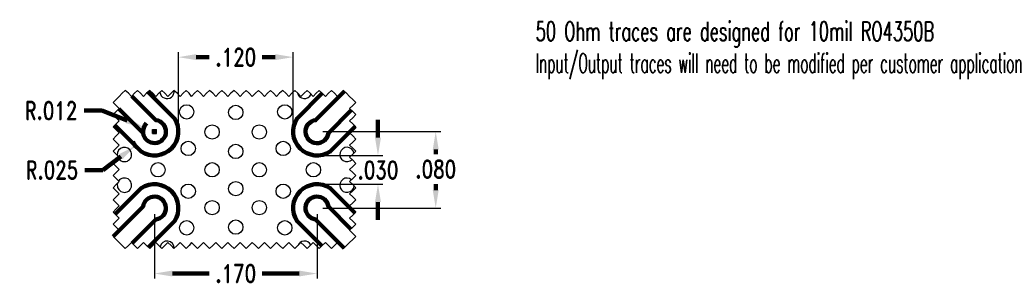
# Model space of a CAD drawing. Extents: x 0.02 to 1.05, y 0.35 to 0.63.
import ezdxf

# ---------------------------------------------------------------- set-up
doc = ezdxf.new("R2010")
doc.units = 0
doc.header["$MEASUREMENT"] = 0
doc.header["$PDMODE"] = 35
doc.layers.add('PWB Drill', color=130, linetype='Continuous')
doc.layers.add('PWB TOP MASK', color=42, linetype='Continuous')
doc.layers.add('PWB TOP', color=7, linetype='Continuous', lineweight=100)
doc.styles.add('ROMAND', font='romand', dxfattribs={"width": 0.75})
doc.dimstyles.get("Standard").update_dxf_attribs({"dimscale": 0.5, "dimtxt": 0.18, "dimasz": 0.18, "dimexe": 0.15, "dimexo": 0.06, "dimgap": 0.06, "dimtad": 0, "dimtih": 1, "dimtoh": 1, "dimdec": 3, "dimzin": 4, "dimdsep": 46, "dimtxsty": 'ROMAND', "dimcen": 0.005, "dimclrd": 256, "dimclre": 256, "dimclrt": 256, "dimadec": 3, "dimazin": 1, "dimtfac": 1, "dimtdec": 3, "dimtofl": 0, "dimtmove": 0, "dimatfit": 3, "dimfxl": 0.18, "dimtolj": 1, "dimtzin": 4, "dimlwd": -1, "dimarcsym": 0})

# ---------------------------------------------------------------- blocks, each defined once
blk = doc.blocks.new('*D115')
at = {"layer": 'DEFPOINTS', "color": 0}
for p in [(0.3103, 0.5925), (0.1903, 0.5147), (0.3103, 0.5147)]:
    blk.add_point(p, dxfattribs=at)
at = {"layer": 'PWB TOP', "lineweight": -2, "ltscale": 0.1}
for p, q in [((0.1903, 0.5209), (0.1903, 0.5977)), ((0.3103, 0.5209), (0.3103, 0.5977))]:
    blk.add_line(p, q, dxfattribs=at)
at = {"layer": 'PWB TOP', "ltscale": 0.1}
for p, q in [((0.209, 0.5925), (0.2226, 0.5925)), ((0.2915, 0.5925), (0.278, 0.5925))]:
    blk.add_line(p, q, dxfattribs=at)
at = {"layer": 'PWB TOP'}
for points in [[(0.209, 0.5957), (0.209, 0.5894), (0.1903, 0.5925)], [(0.2915, 0.5894), (0.2915, 0.5957), (0.3103, 0.5925)]]:
    blk.add_solid(points, dxfattribs=at)
at = {"layer": 'PWB TOP', "ltscale": 0.1, "insert": (0.2503, 0.5925), "char_height": 0.01872, "attachment_point": 5, "style": 'ROMAND'}
blk.add_mtext('\\A1;.120', dxfattribs=at)
blk = doc.blocks.new('*D116')
at = {"layer": 'DEFPOINTS', "color": 0}
for p in [(0.3353, 0.4897), (0.3353, 0.4597), (0.399, 0.4597)]:
    blk.add_point(p, dxfattribs=at)
at = {"layer": 'PWB TOP', "ltscale": 0.1}
for p, q in [((0.399, 0.5084), (0.399, 0.5271)), ((0.399, 0.4409), (0.399, 0.4222))]:
    blk.add_line(p, q, dxfattribs=at)
at = {"layer": 'PWB TOP', "lineweight": -2, "ltscale": 0.1}
for p, q in [((0.3415, 0.4897), (0.4042, 0.4897)), ((0.3415, 0.4597), (0.4042, 0.4597))]:
    blk.add_line(p, q, dxfattribs=at)
at = {"layer": 'PWB TOP'}
for points in [[(0.3959, 0.5084), (0.4021, 0.5084), (0.399, 0.4897)], [(0.4021, 0.4409), (0.3959, 0.4409), (0.399, 0.4597)]]:
    blk.add_solid(points, dxfattribs=at)
at = {"layer": 'PWB TOP', "ltscale": 0.1, "insert": (0.399, 0.4744), "char_height": 0.01872, "attachment_point": 5, "style": 'ROMAND'}
blk.add_mtext('\\A1;.030', dxfattribs=at)
blk = doc.blocks.new('*D117')
at = {"layer": 'DEFPOINTS', "color": 0}
for p in [(0.3353, 0.5147), (0.3353, 0.4347), (0.4594, 0.4347)]:
    blk.add_point(p, dxfattribs=at)
at = {"layer": 'PWB TOP', "lineweight": -2, "ltscale": 0.1}
for p, q in [((0.3415, 0.5147), (0.4646, 0.5147)), ((0.3415, 0.4347), (0.4646, 0.4347))]:
    blk.add_line(p, q, dxfattribs=at)
at = {"layer": 'PWB TOP', "ltscale": 0.1}
for p, q in [((0.4594, 0.4959), (0.4594, 0.4909)), ((0.4594, 0.4534), (0.4594, 0.4597))]:
    blk.add_line(p, q, dxfattribs=at)
at = {"layer": 'PWB TOP'}
for points in [[(0.4625, 0.4959), (0.4563, 0.4959), (0.4594, 0.5147)], [(0.4563, 0.4534), (0.4625, 0.4534), (0.4594, 0.4347)]]:
    blk.add_solid(points, dxfattribs=at)
at = {"layer": 'PWB TOP', "ltscale": 0.1, "insert": (0.4594, 0.4753), "char_height": 0.01872, "attachment_point": 5, "style": 'ROMAND'}
blk.add_mtext('\\A1;.080', dxfattribs=at)
blk = doc.blocks.new('*D118')
at = {"layer": 'DEFPOINTS', "color": 0}
for p in [(0.1541, 0.5191), (0.1653, 0.5147)]:
    blk.add_point(p, dxfattribs=at)
at = {"layer": 'PWB TOP', "ltscale": 0.1}
for p, q in [((0.0916, 0.5366), (0.1104, 0.5366)), ((0.1104, 0.5366), (0.1367, 0.5261)), ((0.1653, 0.5121), (0.1653, 0.5173)), ((0.1627, 0.5147), (0.1679, 0.5147))]:
    blk.add_line(p, q, dxfattribs=at)
blk.add_arc((0.1653, 0.5147), 0.012, 133.1544, 187.3419, dxfattribs=at)
at = {"layer": 'PWB TOP'}
blk.add_solid([(0.1356, 0.5232), (0.1379, 0.529), (0.1541, 0.5191)], dxfattribs=at)
at = {"layer": 'PWB TOP', "ltscale": 0.1, "insert": (0.0573, 0.5366), "char_height": 0.01872, "attachment_point": 5, "style": 'ROMAND'}
blk.add_mtext('\\A1;R.012', dxfattribs=at)
blk = doc.blocks.new('*D119')
at = {"layer": 'DEFPOINTS', "color": 0}
for p in [(0.1653, 0.5147), (0.1452, 0.4997)]:
    blk.add_point(p, dxfattribs=at)
at = {"layer": 'PWB TOP', "ltscale": 0.1}
for p, q in [((0.1653, 0.5121), (0.1653, 0.5173)), ((0.1627, 0.5147), (0.1679, 0.5147)), ((0.1113, 0.4744), (0.1302, 0.4885)), ((0.0925, 0.4744), (0.1113, 0.4744))]:
    blk.add_line(p, q, dxfattribs=at)
blk.add_arc((0.1653, 0.5147), 0.025, 204.758, 222.1375, dxfattribs=at)
at = {"layer": 'PWB TOP'}
blk.add_solid([(0.1321, 0.486), (0.1283, 0.491), (0.1452, 0.4997)], dxfattribs=at)
at = {"layer": 'PWB TOP', "ltscale": 0.1, "insert": (0.0582, 0.4744), "char_height": 0.01872, "attachment_point": 5, "style": 'ROMAND'}
blk.add_mtext('\\A1;R.025', dxfattribs=at)
blk = doc.blocks.new('*D120')
at = {"layer": 'DEFPOINTS', "color": 0}
for p in [(0.1653, 0.4347), (0.3353, 0.4347), (0.3353, 0.3662)]:
    blk.add_point(p, dxfattribs=at)
at = {"layer": 'PWB TOP', "lineweight": -2, "ltscale": 0.1}
for p, q in [((0.1653, 0.4284), (0.1653, 0.361)), ((0.3353, 0.4284), (0.3353, 0.361))]:
    blk.add_line(p, q, dxfattribs=at)
at = {"layer": 'PWB TOP', "ltscale": 0.1}
for p, q in [((0.184, 0.3662), (0.2226, 0.3662)), ((0.3165, 0.3662), (0.278, 0.3662))]:
    blk.add_line(p, q, dxfattribs=at)
at = {"layer": 'PWB TOP'}
for points in [[(0.184, 0.3693), (0.184, 0.3631), (0.1653, 0.3662)], [(0.3165, 0.3631), (0.3165, 0.3693), (0.3353, 0.3662)]]:
    blk.add_solid(points, dxfattribs=at)
at = {"layer": 'PWB TOP', "ltscale": 0.1, "insert": (0.2503, 0.3662), "char_height": 0.01872, "attachment_point": 5, "style": 'ROMAND'}
blk.add_mtext('\\A1;.170', dxfattribs=at)

msp = doc.modelspace()

# ---------------------------------------------------------------- linework, layer by layer
at = {"color": 7, "ltscale": 0.1}
for points in [[(0.138, 0.5547), (0.1348, 0.5578), (0.1316, 0.5547), (0.1285, 0.5515)], [(0.1507, 0.5547), (0.1476, 0.5578), (0.1444, 0.5547), (0.1412, 0.5515), (0.138, 0.5547)], [(0.1635, 0.5547), (0.1603, 0.5578), (0.1571, 0.5547), (0.1539, 0.5515), (0.1507, 0.5547)], [(0.1762, 0.5547), (0.173, 0.5578), (0.1698, 0.5547), (0.1666, 0.5515), (0.1635, 0.5547)], [(0.1889, 0.5547), (0.1857, 0.5578), (0.1826, 0.5547), (0.1794, 0.5515), (0.1762, 0.5547)], [(0.2017, 0.5547), (0.1985, 0.5578), (0.1953, 0.5547), (0.1921, 0.5515), (0.1889, 0.5547)], [(0.2135, 0.5547), (0.2103, 0.5578), (0.2071, 0.5547), (0.2039, 0.5515), (0.2017, 0.5547)], [(0.2262, 0.5547), (0.223, 0.5578), (0.2198, 0.5547), (0.2166, 0.5515), (0.2135, 0.5547)], [(0.2389, 0.5547), (0.2357, 0.5578), (0.2326, 0.5547), (0.2294, 0.5515), (0.2262, 0.5547)], [(0.2517, 0.5547), (0.2485, 0.5578), (0.2453, 0.5547), (0.2421, 0.5515), (0.2389, 0.5547)], [(0.2644, 0.5547), (0.2612, 0.5578), (0.258, 0.5547), (0.2548, 0.5515), (0.2517, 0.5547)], [(0.2771, 0.5547), (0.2739, 0.5578), (0.2708, 0.5547), (0.2676, 0.5515), (0.2644, 0.5547)], [(0.2899, 0.5547), (0.2867, 0.5578), (0.2835, 0.5547), (0.2803, 0.5515), (0.2771, 0.5547)], [(0.3026, 0.5547), (0.2994, 0.5578), (0.2962, 0.5547), (0.293, 0.5515), (0.2899, 0.5547)], [(0.3153, 0.5547), (0.3121, 0.5578), (0.309, 0.5547), (0.3058, 0.5515), (0.3026, 0.5547)], [(0.328, 0.5547), (0.3249, 0.5578), (0.3217, 0.5547), (0.3185, 0.5515), (0.3153, 0.5547)], [(0.3408, 0.5547), (0.3376, 0.5578), (0.3344, 0.5547), (0.3312, 0.5515), (0.328, 0.5547)], [(0.3535, 0.5547), (0.3503, 0.5578), (0.3471, 0.5547), (0.344, 0.5515), (0.3408, 0.5547)], [(0.3662, 0.5547), (0.3631, 0.5578), (0.3599, 0.5547), (0.3567, 0.5515), (0.3535, 0.5547)], [(0.1285, 0.5515), (0.1253, 0.5483), (0.1221, 0.5451), (0.1253, 0.5419)], [(0.1253, 0.5483), (0.1285, 0.5515)], [(0.3694, 0.5515), (0.3662, 0.5547)], [(0.3726, 0.5483), (0.3694, 0.5515)], [(0.3694, 0.5515), (0.3726, 0.5483), (0.3758, 0.5451), (0.3726, 0.5419)], [(0.1253, 0.5419), (0.1285, 0.5387), (0.1253, 0.5356), (0.1221, 0.5324), (0.1253, 0.5292)], [(0.3726, 0.5419), (0.3694, 0.5387), (0.3726, 0.5356), (0.3758, 0.5324), (0.3726, 0.5292)], [(0.1253, 0.5292), (0.1285, 0.526), (0.1253, 0.5228), (0.1221, 0.5196), (0.1253, 0.5165)], [(0.3726, 0.5292), (0.3694, 0.526), (0.3726, 0.5228), (0.3758, 0.5196), (0.3726, 0.5165)], [(0.1253, 0.5165), (0.1285, 0.5133), (0.1253, 0.5101), (0.1221, 0.5069), (0.1253, 0.5037)], [(0.3726, 0.5165), (0.3694, 0.5133), (0.3726, 0.5101), (0.3758, 0.5069), (0.3726, 0.5037)], [(0.1253, 0.5037), (0.1285, 0.5005), (0.1253, 0.4974), (0.1221, 0.4942), (0.1253, 0.491)], [(0.3726, 0.5037), (0.3694, 0.5005), (0.3726, 0.4974), (0.3758, 0.4942), (0.3726, 0.491)], [(0.1253, 0.491), (0.1285, 0.4878), (0.1253, 0.4846), (0.1221, 0.4814), (0.1253, 0.4783)], [(0.3726, 0.491), (0.3694, 0.4878), (0.3726, 0.4846), (0.3758, 0.4814), (0.3726, 0.4783)], [(0.1253, 0.4783), (0.1285, 0.4751), (0.1253, 0.4719), (0.1221, 0.4687), (0.1253, 0.4655)], [(0.3726, 0.4783), (0.3694, 0.4751), (0.3726, 0.4719), (0.3758, 0.4687), (0.3726, 0.4655)], [(0.1253, 0.4655), (0.1285, 0.4623), (0.1253, 0.4592), (0.1221, 0.456), (0.1253, 0.4528)], [(0.3726, 0.4655), (0.3694, 0.4623), (0.3726, 0.4592), (0.3758, 0.456), (0.3726, 0.4528)], [(0.1253, 0.4528), (0.1285, 0.4496), (0.1253, 0.4464), (0.1221, 0.4433), (0.1253, 0.4401)], [(0.3726, 0.4528), (0.3694, 0.4496), (0.3726, 0.4464), (0.3758, 0.4433), (0.3726, 0.4401)], [(0.1253, 0.4401), (0.1285, 0.4369), (0.1253, 0.4337), (0.1221, 0.4305), (0.1253, 0.4273)], [(0.3726, 0.4401), (0.3694, 0.4369), (0.3726, 0.4337), (0.3758, 0.4305), (0.3726, 0.4273)], [(0.1253, 0.4273), (0.1285, 0.4242), (0.1253, 0.421), (0.1221, 0.4178), (0.1253, 0.4146)], [(0.3726, 0.4273), (0.3694, 0.4242), (0.3726, 0.421), (0.3758, 0.4178), (0.3726, 0.4146)], [(0.1253, 0.4146), (0.1285, 0.4114), (0.1253, 0.4082), (0.1221, 0.4051), (0.1253, 0.4019)], [(0.3726, 0.4146), (0.3694, 0.4114), (0.3726, 0.4082), (0.3758, 0.4051), (0.3726, 0.4019)], [(0.1253, 0.4019), (0.1285, 0.3987)], [(0.3726, 0.4019), (0.3694, 0.3987)], [(0.138, 0.3955), (0.1348, 0.3923), (0.1316, 0.3955), (0.1285, 0.3987)], [(0.1507, 0.3955), (0.1476, 0.3923), (0.1444, 0.3955), (0.1412, 0.3987), (0.138, 0.3955)], [(0.1635, 0.3955), (0.1603, 0.3923), (0.1571, 0.3955), (0.1539, 0.3987), (0.1507, 0.3955)], [(0.1762, 0.3955), (0.173, 0.3923), (0.1698, 0.3955), (0.1666, 0.3987), (0.1635, 0.3955)], [(0.1889, 0.3955), (0.1857, 0.3923), (0.1826, 0.3955), (0.1794, 0.3987), (0.1762, 0.3955)], [(0.2017, 0.3955), (0.1985, 0.3923), (0.1953, 0.3955), (0.1921, 0.3987), (0.1889, 0.3955)], [(0.2135, 0.3955), (0.2103, 0.3923), (0.2071, 0.3955), (0.2039, 0.3987), (0.2017, 0.3955)], [(0.2262, 0.3955), (0.223, 0.3923), (0.2198, 0.3955), (0.2166, 0.3987), (0.2135, 0.3955)], [(0.2389, 0.3955), (0.2357, 0.3923), (0.2326, 0.3955), (0.2294, 0.3987), (0.2262, 0.3955)], [(0.2517, 0.3955), (0.2485, 0.3923), (0.2453, 0.3955), (0.2421, 0.3987), (0.2389, 0.3955)], [(0.2644, 0.3955), (0.2612, 0.3923), (0.258, 0.3955), (0.2548, 0.3987), (0.2517, 0.3955)], [(0.2771, 0.3955), (0.2739, 0.3923), (0.2708, 0.3955), (0.2676, 0.3987), (0.2644, 0.3955)], [(0.2899, 0.3955), (0.2867, 0.3923), (0.2835, 0.3955), (0.2803, 0.3987), (0.2771, 0.3955)], [(0.3026, 0.3955), (0.2994, 0.3923), (0.2962, 0.3955), (0.293, 0.3987), (0.2899, 0.3955)], [(0.3153, 0.3955), (0.3121, 0.3923), (0.309, 0.3955), (0.3058, 0.3987), (0.3026, 0.3955)], [(0.328, 0.3955), (0.3249, 0.3923), (0.3217, 0.3955), (0.3185, 0.3987), (0.3153, 0.3955)], [(0.3408, 0.3955), (0.3376, 0.3923), (0.3344, 0.3955), (0.3312, 0.3987), (0.328, 0.3955)], [(0.3535, 0.3955), (0.3503, 0.3923), (0.3471, 0.3955), (0.344, 0.3987), (0.3408, 0.3955)], [(0.3662, 0.3955), (0.3631, 0.3923), (0.3599, 0.3955), (0.3567, 0.3987), (0.3535, 0.3955)], [(0.3694, 0.3987), (0.3662, 0.3955)]]:
    msp.add_lwpolyline(points, dxfattribs=at)
at = {"layer": 'PWB Drill'}
for centre in [(0.199, 0.5353), (0.3016, 0.5353), (0.2006, 0.497), (0.2999, 0.497), (0.169, 0.4747), (0.3315, 0.4747), (0.2006, 0.4523), (0.2999, 0.4523), (0.199, 0.414), (0.3016, 0.414)]:
    msp.add_circle(centre, 0.0075, dxfattribs=at)
at = {"layer": 'PWB Drill', "ltscale": 0.1}
for centre in [(0.2503, 0.5347), (0.2256, 0.5142), (0.2749, 0.5142), (0.2503, 0.4939), (0.2256, 0.4747), (0.2749, 0.4747), (0.2503, 0.4549), (0.2256, 0.4351), (0.2749, 0.4351), (0.2503, 0.4147)]:
    msp.add_circle(centre, 0.0075, dxfattribs=at)
at = {"layer": 'PWB Drill', "color": 7, "ltscale": 0.1}
for centre, start, end in [((0.1784, 0.5567), 186.5412, 8.2897), ((0.3221, 0.5567), 191.0364, 336.7737), ((0.1784, 0.3927), 358.8717, 167.7638), ((0.3221, 0.3927), 28.1321, 159.4715)]:
    msp.add_arc(centre, 0.0075, start, end, dxfattribs=at)
at = {"layer": 'PWB Drill'}
for centre, start, end in [((0.1339, 0.4907), 210.8473, 186.3715), ((0.3666, 0.4907), 12.981, 314.6273), ((0.1339, 0.4586), 165.4598, 144.4235), ((0.3666, 0.4586), 50.0071, 352.66)]:
    msp.add_arc(centre, 0.0075, start, end, dxfattribs=at)
at = {"layer": 'PWB TOP', "color": 7}
for points in [[(0.1585, 0.5561), (0.1861, 0.5285, -0.81735), (0.1515, 0.4938), (0.1239, 0.5214)], [(0.3711, 0.5371), (0.3472, 0.5131, -2.03488), (0.3337, 0.5266), (0.364, 0.5569)], [(0.1281, 0.5384), (0.1534, 0.5131, 2.03488), (0.1668, 0.5266), (0.1415, 0.5518)], [(0.3753, 0.5201), (0.3491, 0.4938, -0.81735), (0.3144, 0.5285), (0.3407, 0.5547)], [(0.1243, 0.4283), (0.1515, 0.4555, -0.81735), (0.1861, 0.4208), (0.1589, 0.3937)], [(0.3403, 0.395), (0.3144, 0.4208, -0.81735), (0.3491, 0.4555), (0.3749, 0.4297)], [(0.1222, 0.405), (0.1534, 0.4362, -2.03488), (0.1668, 0.4228), (0.142, 0.3979)], [(0.3707, 0.4127), (0.3472, 0.4362, 2.03488), (0.3337, 0.4228), (0.3636, 0.3929)]]:
    msp.add_lwpolyline(points, format="xyb", dxfattribs=at)
at = {"layer": 'PWB TOP MASK', "color": 7}
for points in [[(0.1585, 0.5561), (0.1861, 0.5285, -0.81735), (0.1515, 0.4938), (0.1239, 0.5214)], [(0.3711, 0.5371), (0.3472, 0.5131, -2.03488), (0.3337, 0.5266), (0.364, 0.5569)], [(0.1281, 0.5384), (0.1534, 0.5131, 2.03488), (0.1668, 0.5266), (0.1415, 0.5518)], [(0.3753, 0.5201), (0.3491, 0.4938, -0.81735), (0.3144, 0.5285), (0.3407, 0.5547)], [(0.1243, 0.4283), (0.1515, 0.4555, -0.81735), (0.1861, 0.4208), (0.1589, 0.3937)], [(0.3403, 0.395), (0.3144, 0.4208, -0.81735), (0.3491, 0.4555), (0.3749, 0.4297)], [(0.1222, 0.405), (0.1534, 0.4362, -2.03488), (0.1668, 0.4228), (0.142, 0.3979)], [(0.3707, 0.4127), (0.3472, 0.4362, 2.03488), (0.3337, 0.4228), (0.3636, 0.3929)]]:
    msp.add_lwpolyline(points, format="xyb", dxfattribs=at)

# ---------------------------------------------------------------- texts
at = {"layer": 'PWB TOP', "ltscale": 0.1, "insert": (0.5638, 0.6296), "char_height": 0.2, "width": 0.677833, "attachment_point": 1, "style": 'ROMAND'}
msp.add_mtext('{\\H0.1x;\\W0.65;50 Ohm traces are designed for 10mil RO4350B\\P\\W0.55;Input/Output traces will need to be modified per customer application}', dxfattribs=at)

# ---------------------------------------------------------------- dimensions: what is measured, and where the dimension line sits
at = {"layer": 'PWB TOP', "ltscale": 0.1}
for base, p1, p2, picture, middle in [((0.3103, 0.5925), (0.1903, 0.5147), (0.3103, 0.5147), '*D115', (0.2503, 0.5925)), ((0.3353, 0.3662), (0.1653, 0.4347), (0.3353, 0.4347), '*D120', (0.2503, 0.3662))]:
    dim = msp.add_linear_dim(base=base, p1=p1, p2=p2, dimstyle='Standard', override={"dimscale": 1.040178, "dimtxt": 0.018, "dimasz": 0.018, "dimexe": 0.005, "dimexo": 0.006, "dimgap": 0.006, "dimcen": 0.0025, "dimfxl": 1}, dxfattribs=at)
    dim.commit()
    dim.dimension.update_dxf_attribs({"geometry": picture, "text_midpoint": middle})
for mpoint, picture, middle in [((0.1541, 0.5191), '*D118', (0.0573, 0.5366)), ((0.1452, 0.4997), '*D119', (0.0582, 0.4744))]:
    dim = msp.add_radius_dim(center=(0.1653, 0.5147), mpoint=mpoint, dimstyle='Standard', override={"dimscale": 1.040178, "dimtxt": 0.018, "dimasz": 0.018, "dimexe": 0.005, "dimexo": 0.006, "dimgap": 0.006, "dimcen": 0.0025, "dimfxl": 1}, dxfattribs=at)
    dim.commit()
    dim.dimension.update_dxf_attribs({"geometry": picture, "text_midpoint": middle, "dimtype": 164})
for base, p1, p2, picture, middle in [((0.399, 0.4597), (0.3353, 0.4897), (0.3353, 0.4597), '*D116', (0.399, 0.4744)), ((0.4594, 0.4347), (0.3353, 0.5147), (0.3353, 0.4347), '*D117', (0.4594, 0.4753))]:
    dim = msp.add_linear_dim(base=base, p1=p1, p2=p2, angle=90, dimstyle='Standard', override={"dimscale": 1.040178, "dimtxt": 0.018, "dimasz": 0.018, "dimexe": 0.005, "dimexo": 0.006, "dimgap": 0.006, "dimcen": 0.0025, "dimfxl": 1}, dxfattribs=at)
    dim.commit()
    dim.dimension.update_dxf_attribs({"geometry": picture, "text_midpoint": middle, "dimtype": 160})

doc.saveas('drawing.dxf')
